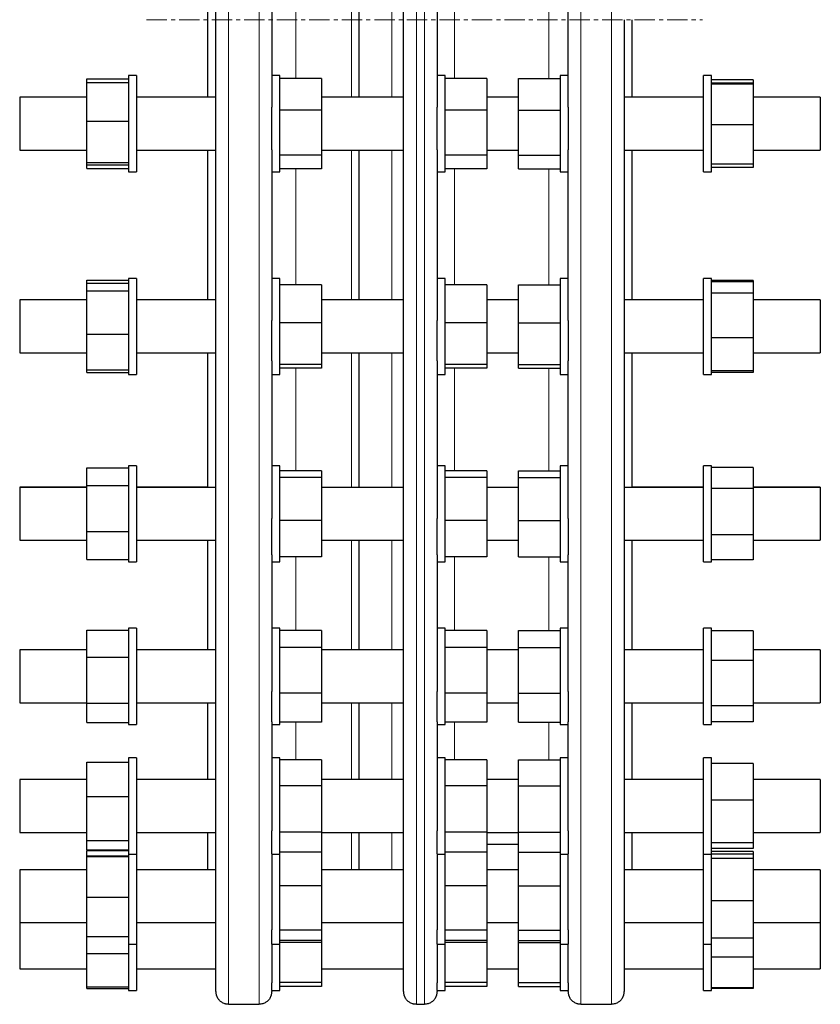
# Model space of a CAD drawing. Header units: millimetres. Extents: x 60 to 2033, y 72 to 1955.
# Tile 4 of 5: x 1533 to 2033, y 700 to 1315. Entities that reach past the tile are written whole.
import ezdxf

# ---------------------------------------------------------------- set-up
doc = ezdxf.new("R2010")
doc.units = ezdxf.units.MM
doc.linetypes.add('CENTERX2', pattern=[20.32, 12.7, -2.54, 2.54, -2.54])
doc.layers.add('FORMAT', color=7, linetype='Continuous')

msp = doc.modelspace()

# ---------------------------------------------------------------- linework, layer by layer
at = {"color": 8, "linetype": 'Continuous', "lineweight": 18}
for p, q in [((1663.97, 1929.54), (1663.97, 699.57)), ((1682.97, 699.57), (1682.97, 1929.54)), ((1781.18, 1929.54), (1781.18, 699.57)), ((1786.18, 699.57), (1786.18, 1929.54)), ((1883.97, 1929.54), (1883.97, 699.57)), ((1902.97, 699.57), (1902.97, 1929.54)), ((1740.66, 1266.1), (1740.66, 1362.98)), ((1765.87, 1314.53), (1765.87, 1362.98)), ((1705.97, 1350.62), (1705.97, 1314.54)), ((1804.97, 1350.62), (1804.97, 1277.75)), ((1863.97, 1277.75), (1863.97, 1350.62)), ((1705.97, 1314.54), (1705.97, 1277.75)), ((1765.87, 1266.1), (1765.87, 1314.53)), ((1740.66, 1139.48), (1740.66, 1233.1)), ((1765.87, 1139.48), (1765.87, 1233.1)), ((1705.97, 1221.46), (1705.97, 1148.99)), ((1804.97, 1221.46), (1804.97, 1148.99)), ((1863.97, 1148.99), (1863.97, 1221.46)), ((1740.66, 1022.47), (1740.66, 1106.48)), ((1765.87, 1022.47), (1765.87, 1106.48)), ((1705.97, 1096.97), (1705.97, 1032.84)), ((1804.97, 1096.97), (1804.97, 1032.84)), ((1863.97, 1032.84), (1863.97, 1096.97)), ((1740.66, 920.93), (1740.66, 989.47)), ((1765.87, 920.93), (1765.87, 989.47)), ((1705.97, 979.09), (1705.97, 932.97)), ((1804.97, 979.09), (1804.97, 932.97)), ((1863.97, 932.97), (1863.97, 979.09)), ((1740.66, 839.95), (1740.66, 887.93)), ((1765.87, 839.95), (1765.87, 887.93)), ((1705.97, 875.88), (1705.97, 852.24)), ((1804.97, 875.88), (1804.97, 852.24)), ((1863.97, 852.24), (1863.97, 875.88)), ((1740.66, 783.6), (1740.66, 806.95)), ((1765.87, 783.6), (1765.87, 806.95))]:
    msp.add_line(p, q, dxfattribs=at)
at = {"color": 7, "linetype": 'Continuous', "lineweight": 25}
for p, q in [((1655.97, 707.56), (1655.97, 1921.56)), ((1773.18, 1314.53), (1773.18, 1921.56)), ((1690.97, 1369.2), (1690.97, 1259.89)), ((1794.18, 1369.2), (1794.18, 1259.89)), ((1875.97, 1259.89), (1875.97, 1369.2)), ((1650.97, 1314.54), (1650.97, 1363.01)), ((1745.18, 1362.98), (1745.18, 1314.53)), ((1650.97, 1266.13), (1650.97, 1314.54)), ((1745.18, 1314.53), (1745.18, 1266.1)), ((1773.18, 707.56), (1773.18, 1314.53)), ((1910.97, 1314.56), (1910.97, 707.56)), ((1915.97, 1266.13), (1915.97, 1314.56)), ((1606.47, 1279.63), (1601.47, 1279.63)), ((1601.47, 1279.63), (1601.47, 1279.6)), ((1606.47, 1279.6), (1601.47, 1279.6)), ((1601.47, 1279.6), (1601.47, 1251.31)), ((1606.47, 1279.63), (1606.47, 1279.6)), ((1606.47, 1279.6), (1606.47, 1251.31)), ((1695.97, 1279.6), (1690.97, 1279.6)), ((1695.97, 1219.6), (1695.97, 1279.6)), ((1799.18, 1279.6), (1794.18, 1279.6)), ((1799.18, 1219.6), (1799.18, 1279.6)), ((1875.97, 1279.6), (1870.97, 1279.6)), ((1870.97, 1279.6), (1870.97, 1219.6)), ((1965.47, 1279.63), (1960.47, 1279.63)), ((1960.47, 1279.6), (1960.47, 1279.63)), ((1965.47, 1279.6), (1960.47, 1279.6)), ((1960.47, 1223.27), (1960.47, 1279.6)), ((1965.47, 1279.6), (1965.47, 1279.63)), ((1965.47, 1223.27), (1965.47, 1279.6)), ((1575.47, 1275.38), (1575.47, 1277.66)), ((1575.47, 1277.66), (1601.47, 1277.66)), ((1575.47, 1275.38), (1601.47, 1275.38)), ((1575.47, 1251.24), (1575.47, 1275.38)), ((1721.97, 1277.75), (1695.97, 1277.75)), ((1721.97, 1277.75), (1721.97, 1258.11)), ((1825.18, 1277.75), (1799.18, 1277.75)), ((1825.18, 1277.75), (1825.18, 1258.11)), ((1844.97, 1258.11), (1844.97, 1277.75)), ((1844.97, 1277.75), (1870.97, 1277.75)), ((1991.47, 1277.01), (1965.47, 1277.01)), ((1991.47, 1274.94), (1965.47, 1274.94)), ((1991.47, 1274.25), (1965.47, 1274.25)), ((1991.47, 1277.01), (1991.47, 1274.94)), ((1991.47, 1274.94), (1991.47, 1274.25)), ((1991.47, 1274.25), (1991.47, 1248.92)), ((1575.47, 1266.13), (1533.47, 1266.13)), ((1533.47, 1266.13), (1533.47, 1266.1)), ((1575.47, 1266.1), (1533.47, 1266.1)), ((1533.47, 1266.1), (1533.47, 1237.25)), ((1650.97, 1266.13), (1606.47, 1266.13)), ((1655.97, 1266.1), (1606.47, 1266.1)), ((1773.18, 1266.1), (1721.97, 1266.1)), ((1844.97, 1266.1), (1825.18, 1266.1)), ((1960.47, 1266.1), (1910.97, 1266.1)), ((1960.47, 1266.13), (1915.97, 1266.13)), ((2033.47, 1266.13), (1991.47, 1266.13)), ((2033.47, 1266.1), (1991.47, 1266.1)), ((2033.47, 1266.13), (2033.47, 1266.1)), ((2033.47, 1266.1), (2033.47, 1237.25)), ((1690.97, 1233.3), (1690.97, 1259.89)), ((1721.97, 1258.11), (1695.97, 1258.11)), ((1721.97, 1258.11), (1721.97, 1229.97)), ((1794.18, 1233.3), (1794.18, 1259.89)), ((1825.18, 1258.11), (1799.18, 1258.11)), ((1825.18, 1258.11), (1825.18, 1229.97)), ((1844.97, 1258.11), (1870.97, 1258.11)), ((1844.97, 1229.97), (1844.97, 1258.11)), ((1875.97, 1259.89), (1875.97, 1233.3)), ((1575.47, 1251.24), (1601.47, 1251.24)), ((1575.47, 1225.46), (1575.47, 1251.24)), ((1601.47, 1251.31), (1601.47, 1219.6)), ((1606.47, 1251.31), (1606.47, 1219.6)), ((1991.47, 1248.92), (1965.47, 1248.92)), ((1991.47, 1248.92), (1991.47, 1224.27)), ((1533.47, 1237.25), (1533.47, 1233.1)), ((2033.47, 1237.25), (2033.47, 1233.1)), ((1533.47, 1233.1), (1575.47, 1233.1)), ((1606.47, 1233.1), (1655.97, 1233.1)), ((1650.97, 1139.51), (1650.97, 1233.13)), ((1690.97, 1233.3), (1690.97, 1126.74)), ((1721.97, 1233.1), (1773.18, 1233.1)), ((1745.18, 1233.1), (1745.18, 1139.48)), ((1794.18, 1233.3), (1794.18, 1126.74)), ((1825.18, 1233.1), (1844.97, 1233.1)), ((1875.97, 1126.74), (1875.97, 1233.3)), ((1910.97, 1233.1), (1960.47, 1233.1)), ((1915.97, 1139.51), (1915.97, 1233.13)), ((1991.47, 1233.1), (2033.47, 1233.1)), ((1575.47, 1225.46), (1601.47, 1225.46)), ((1575.47, 1223.82), (1575.47, 1225.46)), ((1575.47, 1223.82), (1601.47, 1223.82)), ((1575.47, 1221.61), (1575.47, 1223.82)), ((1721.97, 1229.97), (1695.97, 1229.97)), ((1721.97, 1229.97), (1721.97, 1221.46)), ((1825.18, 1229.97), (1799.18, 1229.97)), ((1825.18, 1229.97), (1825.18, 1221.46)), ((1844.97, 1229.97), (1870.97, 1229.97)), ((1844.97, 1221.46), (1844.97, 1229.97)), ((1991.47, 1224.27), (1965.47, 1224.27)), ((1991.47, 1224.27), (1991.47, 1222.26)), ((1575.47, 1221.61), (1601.47, 1221.61)), ((1601.47, 1219.6), (1606.47, 1219.6)), ((1690.97, 1219.6), (1695.97, 1219.6)), ((1721.97, 1221.46), (1695.97, 1221.46)), ((1794.18, 1219.6), (1799.18, 1219.6)), ((1825.18, 1221.46), (1799.18, 1221.46)), ((1844.97, 1221.46), (1870.97, 1221.46)), ((1870.97, 1219.6), (1875.97, 1219.6)), ((1960.47, 1219.6), (1960.47, 1223.27)), ((1960.47, 1219.6), (1965.47, 1219.6)), ((1965.47, 1219.6), (1965.47, 1223.27)), ((1991.47, 1222.26), (1965.47, 1222.26)), ((1575.47, 1150.04), (1575.47, 1151.87)), ((1575.47, 1151.87), (1601.47, 1151.87)), ((1575.47, 1150.04), (1601.47, 1150.04)), ((1575.47, 1145.23), (1575.47, 1150.04)), ((1606.47, 1153.01), (1601.47, 1153.01)), ((1601.47, 1153.01), (1601.47, 1152.98)), ((1606.47, 1152.98), (1601.47, 1152.98)), ((1601.47, 1152.98), (1601.47, 1117.98)), ((1606.47, 1153.01), (1606.47, 1152.98)), ((1606.47, 1152.98), (1606.47, 1117.98)), ((1695.97, 1152.98), (1690.97, 1152.98)), ((1695.97, 1092.98), (1695.97, 1152.98)), ((1799.18, 1152.98), (1794.18, 1152.98)), ((1799.18, 1092.98), (1799.18, 1152.98)), ((1875.97, 1152.98), (1870.97, 1152.98)), ((1870.97, 1152.98), (1870.97, 1092.98)), ((1965.47, 1153.01), (1960.47, 1153.01)), ((1960.47, 1152.98), (1960.47, 1153.01)), ((1965.47, 1152.98), (1960.47, 1152.98)), ((1960.47, 1094.11), (1960.47, 1152.98)), ((1965.47, 1152.98), (1965.47, 1153.01)), ((1965.47, 1094.11), (1965.47, 1152.98)), ((1991.47, 1151.74), (1965.47, 1151.74)), ((1991.47, 1150.76), (1965.47, 1150.76)), ((1991.47, 1151.74), (1991.47, 1150.76)), ((1991.47, 1150.76), (1991.47, 1143.67)), ((1575.47, 1118.17), (1575.47, 1145.23)), ((1575.47, 1145.23), (1601.47, 1145.23)), ((1721.97, 1148.99), (1695.97, 1148.99)), ((1721.97, 1148.99), (1721.97, 1125.14)), ((1825.18, 1148.99), (1799.18, 1148.99)), ((1825.18, 1148.99), (1825.18, 1125.14)), ((1844.97, 1148.99), (1870.97, 1148.99)), ((1844.97, 1125.14), (1844.97, 1148.99)), ((1575.47, 1139.51), (1533.47, 1139.51)), ((1533.47, 1139.51), (1533.47, 1139.48)), ((1575.47, 1139.48), (1533.47, 1139.48)), ((1533.47, 1139.48), (1533.47, 1108.5)), ((1650.97, 1139.51), (1606.47, 1139.51)), ((1655.97, 1139.48), (1606.47, 1139.48)), ((1773.18, 1139.48), (1721.97, 1139.48)), ((1844.97, 1139.48), (1825.18, 1139.48)), ((1960.47, 1139.48), (1910.97, 1139.48)), ((1960.47, 1139.51), (1915.97, 1139.51)), ((1991.47, 1143.67), (1965.47, 1143.67)), ((1991.47, 1143.67), (1991.47, 1115.89)), ((2033.47, 1139.51), (1991.47, 1139.51)), ((2033.47, 1139.48), (1991.47, 1139.48)), ((2033.47, 1139.51), (2033.47, 1139.48)), ((2033.47, 1139.48), (2033.47, 1108.5)), ((1690.97, 1101.49), (1690.97, 1126.74)), ((1794.18, 1101.49), (1794.18, 1126.74)), ((1875.97, 1126.74), (1875.97, 1101.49)), ((1721.97, 1125.14), (1695.97, 1125.14)), ((1721.97, 1125.14), (1721.97, 1099.13)), ((1825.18, 1125.14), (1799.18, 1125.14)), ((1825.18, 1125.14), (1825.18, 1099.13)), ((1844.97, 1099.13), (1844.97, 1125.14)), ((1844.97, 1125.14), (1870.97, 1125.14)), ((1575.47, 1118.17), (1601.47, 1118.17)), ((1575.47, 1095.93), (1575.47, 1118.17)), ((1601.47, 1117.98), (1601.47, 1092.98)), ((1606.47, 1117.98), (1606.47, 1092.98)), ((1991.47, 1115.89), (1965.47, 1115.89)), ((1991.47, 1115.89), (1991.47, 1095.2)), ((1533.47, 1108.5), (1533.47, 1106.48)), ((2033.47, 1108.5), (2033.47, 1106.48)), ((1533.47, 1106.48), (1575.47, 1106.48)), ((1606.47, 1106.48), (1655.97, 1106.48)), ((1650.97, 1022.49), (1650.97, 1106.51)), ((1690.97, 1101.49), (1690.97, 1003.01)), ((1721.97, 1106.48), (1773.18, 1106.48)), ((1745.18, 1106.48), (1745.18, 1022.49)), ((1794.18, 1101.49), (1794.18, 1003.01)), ((1825.18, 1106.48), (1844.97, 1106.48)), ((1875.97, 1003.01), (1875.97, 1101.49)), ((1910.97, 1106.48), (1960.47, 1106.48)), ((1915.97, 1022.49), (1915.97, 1106.51)), ((1991.47, 1106.48), (2033.47, 1106.48)), ((1575.47, 1095.93), (1601.47, 1095.93)), ((1575.47, 1094.15), (1575.47, 1095.93)), ((1721.97, 1099.13), (1695.97, 1099.13)), ((1721.97, 1096.97), (1695.97, 1096.97)), ((1721.97, 1099.13), (1721.97, 1096.97)), ((1825.18, 1099.13), (1799.18, 1099.13)), ((1825.18, 1096.97), (1799.18, 1096.97)), ((1825.18, 1099.13), (1825.18, 1096.97)), ((1844.97, 1099.13), (1870.97, 1099.13)), ((1844.97, 1096.97), (1844.97, 1099.13)), ((1844.97, 1096.97), (1870.97, 1096.97)), ((1991.47, 1095.2), (1965.47, 1095.2)), ((1991.47, 1095.2), (1991.47, 1094.28)), ((1575.47, 1094.15), (1601.47, 1094.15)), ((1601.47, 1092.98), (1606.47, 1092.98)), ((1690.97, 1092.98), (1695.97, 1092.98)), ((1794.18, 1092.98), (1799.18, 1092.98)), ((1870.97, 1092.98), (1875.97, 1092.98)), ((1960.47, 1092.98), (1960.47, 1094.11)), ((1960.47, 1092.98), (1965.47, 1092.98)), ((1991.47, 1094.28), (1965.47, 1094.28)), ((1965.47, 1092.98), (1965.47, 1094.11)), ((1575.47, 1034.58), (1601.47, 1034.58)), ((1575.47, 1023.56), (1575.47, 1034.58)), ((1606.47, 1035.99), (1601.47, 1035.99)), ((1601.47, 1035.99), (1601.47, 1035.97)), ((1606.47, 1035.97), (1601.47, 1035.97)), ((1601.47, 1035.97), (1601.47, 994.51)), ((1606.47, 1035.99), (1606.47, 1035.97)), ((1606.47, 1035.97), (1606.47, 994.51)), ((1695.97, 1035.97), (1690.97, 1035.97)), ((1695.97, 975.97), (1695.97, 1035.97)), ((1799.18, 1035.97), (1794.18, 1035.97)), ((1799.18, 975.97), (1799.18, 1035.97)), ((1875.97, 1035.97), (1870.97, 1035.97)), ((1870.97, 1035.97), (1870.97, 975.97)), ((1965.47, 1035.99), (1960.47, 1035.99)), ((1960.47, 1035.97), (1960.47, 1035.99)), ((1965.47, 1035.97), (1960.47, 1035.97)), ((1960.47, 975.97), (1960.47, 1035.97)), ((1965.47, 1035.97), (1965.47, 1035.99)), ((1965.47, 975.97), (1965.47, 1035.97)), ((1991.47, 1034.8), (1965.47, 1034.8)), ((1991.47, 1034.8), (1991.47, 1021.66)), ((1721.97, 1032.84), (1695.97, 1032.84)), ((1721.97, 1028.54), (1695.97, 1028.54)), ((1721.97, 1032.84), (1721.97, 1028.54)), ((1721.97, 1028.54), (1721.97, 1001.66)), ((1825.18, 1032.84), (1799.18, 1032.84)), ((1825.18, 1028.54), (1799.18, 1028.54)), ((1825.18, 1032.84), (1825.18, 1028.54)), ((1825.18, 1028.54), (1825.18, 1001.66)), ((1844.97, 1032.84), (1870.97, 1032.84)), ((1844.97, 1028.54), (1844.97, 1032.84)), ((1844.97, 1028.54), (1870.97, 1028.54)), ((1844.97, 1001.66), (1844.97, 1028.54)), ((1575.47, 1022.49), (1533.47, 1022.49)), ((1533.47, 1022.49), (1533.47, 1022.47)), ((1575.47, 1022.47), (1533.47, 1022.47)), ((1533.47, 1022.47), (1533.47, 990.09)), ((1575.47, 994.94), (1575.47, 1023.56)), ((1575.47, 1023.56), (1601.47, 1023.56)), ((1650.97, 1022.49), (1606.47, 1022.49)), ((1655.97, 1022.47), (1606.47, 1022.47)), ((1773.18, 1022.47), (1721.97, 1022.47)), ((1844.97, 1022.47), (1825.18, 1022.47)), ((1960.47, 1022.47), (1910.97, 1022.47)), ((1960.47, 1022.49), (1915.97, 1022.49)), ((1991.47, 1021.66), (1965.47, 1021.66)), ((2033.47, 1022.49), (1991.47, 1022.49)), ((2033.47, 1022.47), (1991.47, 1022.47)), ((1991.47, 1021.66), (1991.47, 992.83)), ((2033.47, 1022.49), (2033.47, 1022.47)), ((2033.47, 1022.47), (2033.47, 990.09)), ((1690.97, 980.35), (1690.97, 1003.01)), ((1794.18, 980.35), (1794.18, 1003.01)), ((1875.97, 1003.01), (1875.97, 980.35)), ((1721.97, 1001.66), (1695.97, 1001.66)), ((1721.97, 1001.66), (1721.97, 979.09)), ((1825.18, 1001.66), (1799.18, 1001.66)), ((1825.18, 1001.66), (1825.18, 979.09)), ((1844.97, 1001.66), (1870.97, 1001.66)), ((1844.97, 979.09), (1844.97, 1001.66)), ((1575.47, 994.94), (1601.47, 994.94)), ((1575.47, 977.35), (1575.47, 994.94)), ((1601.47, 994.51), (1601.47, 975.97)), ((1606.47, 994.51), (1606.47, 975.97)), ((1991.47, 992.83), (1965.47, 992.83)), ((1991.47, 992.83), (1991.47, 977.14)), ((1533.47, 990.09), (1533.47, 989.47)), ((1533.47, 989.47), (1575.47, 989.47)), ((1606.47, 989.47), (1655.97, 989.47)), ((1650.97, 920.95), (1650.97, 989.49)), ((1721.97, 989.47), (1773.18, 989.47)), ((1745.18, 989.49), (1745.18, 920.95)), ((1825.18, 989.47), (1844.97, 989.47)), ((1910.97, 989.47), (1960.47, 989.47)), ((1915.97, 920.95), (1915.97, 989.49)), ((1991.47, 989.47), (2033.47, 989.47)), ((2033.47, 990.09), (2033.47, 989.47)), ((1690.97, 980.35), (1690.97, 894.9)), ((1721.97, 979.09), (1695.97, 979.09)), ((1794.18, 980.35), (1794.18, 894.9)), ((1825.18, 979.09), (1799.18, 979.09)), ((1844.97, 979.09), (1870.97, 979.09)), ((1875.97, 894.9), (1875.97, 980.35)), ((1575.47, 977.35), (1601.47, 977.35)), ((1601.47, 975.97), (1606.47, 975.97)), ((1690.97, 975.97), (1695.97, 975.97)), ((1794.18, 975.97), (1799.18, 975.97)), ((1870.97, 975.97), (1875.97, 975.97)), ((1960.47, 975.97), (1965.47, 975.97)), ((1991.47, 977.14), (1965.47, 977.14)), ((1575.47, 933.17), (1601.47, 933.17)), ((1575.47, 916.48), (1575.47, 933.17)), ((1606.47, 934.45), (1601.47, 934.45)), ((1601.47, 934.45), (1601.47, 934.43)), ((1606.47, 934.43), (1601.47, 934.43)), ((1601.47, 934.43), (1601.47, 887.08)), ((1606.47, 934.45), (1606.47, 934.43)), ((1606.47, 934.43), (1606.47, 887.08)), ((1695.97, 934.43), (1690.97, 934.43)), ((1695.97, 874.43), (1695.97, 934.43)), ((1721.97, 932.97), (1695.97, 932.97)), ((1721.97, 932.97), (1721.97, 922.42)), ((1799.18, 934.43), (1794.18, 934.43)), ((1799.18, 874.43), (1799.18, 934.43)), ((1825.18, 932.97), (1799.18, 932.97)), ((1825.18, 932.97), (1825.18, 922.42)), ((1844.97, 932.97), (1870.97, 932.97)), ((1844.97, 922.42), (1844.97, 932.97)), ((1875.97, 934.43), (1870.97, 934.43)), ((1870.97, 934.43), (1870.97, 874.43)), ((1965.47, 934.45), (1960.47, 934.45)), ((1960.47, 934.43), (1960.47, 934.45)), ((1965.47, 934.43), (1960.47, 934.43)), ((1960.47, 874.43), (1960.47, 934.43)), ((1965.47, 934.43), (1965.47, 934.45)), ((1965.47, 874.43), (1965.47, 934.43)), ((1991.47, 932.86), (1965.47, 932.86)), ((1991.47, 932.86), (1991.47, 914.33)), ((1575.47, 920.95), (1533.47, 920.95)), ((1533.47, 920.95), (1533.47, 920.93)), ((1575.47, 920.93), (1533.47, 920.93)), ((1533.47, 920.93), (1533.47, 887.95)), ((1575.47, 916.48), (1601.47, 916.48)), ((1575.47, 887.74), (1575.47, 916.48)), ((1650.97, 920.95), (1606.47, 920.95)), ((1655.97, 920.93), (1606.47, 920.93)), ((1721.97, 922.42), (1695.97, 922.42)), ((1721.97, 922.42), (1721.97, 893.88)), ((1773.18, 920.93), (1721.97, 920.93)), ((1825.18, 922.42), (1799.18, 922.42)), ((1825.18, 922.42), (1825.18, 893.88)), ((1844.97, 920.93), (1825.18, 920.93)), ((1844.97, 893.88), (1844.97, 922.42)), ((1844.97, 922.42), (1870.97, 922.42)), ((1960.47, 920.93), (1910.97, 920.93)), ((1960.47, 920.95), (1915.97, 920.95)), ((2033.47, 920.95), (1991.47, 920.95)), ((2033.47, 920.93), (1991.47, 920.93)), ((2033.47, 920.95), (2033.47, 920.93)), ((2033.47, 920.93), (2033.47, 887.95)), ((1991.47, 914.33), (1965.47, 914.33)), ((1991.47, 914.33), (1991.47, 885.9)), ((1690.97, 875.98), (1690.97, 894.9)), ((1721.97, 893.88), (1695.97, 893.88)), ((1721.97, 893.88), (1721.97, 875.88)), ((1794.18, 875.98), (1794.18, 894.9)), ((1825.18, 893.88), (1799.18, 893.88)), ((1825.18, 893.88), (1825.18, 875.88)), ((1844.97, 893.88), (1870.97, 893.88)), ((1844.97, 875.88), (1844.97, 893.88)), ((1875.97, 894.9), (1875.97, 875.98)), ((1533.47, 887.95), (1533.47, 887.93)), ((1533.47, 887.93), (1575.47, 887.93)), ((1575.47, 887.74), (1601.47, 887.74)), ((1575.47, 875.68), (1575.47, 887.74)), ((1601.47, 887.08), (1601.47, 874.43)), ((1606.47, 887.93), (1655.97, 887.93)), ((1606.47, 887.08), (1606.47, 874.43)), ((1650.97, 839.97), (1650.97, 887.95)), ((1721.97, 887.93), (1773.18, 887.93)), ((1745.18, 887.95), (1745.18, 839.97)), ((1825.18, 887.93), (1844.97, 887.93)), ((1910.97, 887.93), (1960.47, 887.93)), ((1915.97, 839.97), (1915.97, 887.95)), ((1991.47, 885.9), (1965.47, 885.9)), ((1991.47, 887.93), (2033.47, 887.93)), ((1991.47, 885.9), (1991.47, 875.99)), ((2033.47, 887.95), (2033.47, 887.93)), ((1575.47, 875.68), (1601.47, 875.68)), ((1601.47, 874.43), (1606.47, 874.43)), ((1690.97, 875.98), (1690.97, 807.83)), ((1690.97, 874.43), (1695.97, 874.43)), ((1721.97, 875.88), (1695.97, 875.88)), ((1794.18, 875.98), (1794.18, 807.83)), ((1794.18, 874.43), (1799.18, 874.43)), ((1825.18, 875.88), (1799.18, 875.88)), ((1844.97, 875.88), (1870.97, 875.88)), ((1870.97, 874.43), (1875.97, 874.43)), ((1875.97, 807.83), (1875.97, 875.98)), ((1960.47, 874.43), (1965.47, 874.43)), ((1991.47, 875.99), (1965.47, 875.99)), ((1575.47, 850.88), (1601.47, 850.88)), ((1575.47, 829.37), (1575.47, 850.88)), ((1606.47, 853.47), (1601.47, 853.47)), ((1601.47, 853.47), (1601.47, 853.45)), ((1606.47, 853.45), (1601.47, 853.45)), ((1601.47, 853.45), (1601.47, 801.1)), ((1606.47, 853.47), (1606.47, 853.45)), ((1606.47, 853.45), (1606.47, 801.1)), ((1695.97, 853.45), (1690.97, 853.45)), ((1695.97, 793.45), (1695.97, 853.45)), ((1721.97, 852.24), (1695.97, 852.24)), ((1721.97, 852.24), (1721.97, 835.98)), ((1799.18, 853.45), (1794.18, 853.45)), ((1799.18, 793.45), (1799.18, 853.45)), ((1825.18, 852.24), (1799.18, 852.24)), ((1825.18, 852.24), (1825.18, 835.98)), ((1844.97, 835.98), (1844.97, 852.24)), ((1844.97, 852.24), (1870.97, 852.24)), ((1875.97, 853.45), (1870.97, 853.45)), ((1870.97, 853.45), (1870.97, 793.45)), ((1965.47, 853.47), (1960.47, 853.47)), ((1960.47, 853.45), (1960.47, 853.47)), ((1965.47, 853.45), (1960.47, 853.45)), ((1960.47, 793.45), (1960.47, 853.45)), ((1965.47, 853.45), (1965.47, 853.47)), ((1965.47, 793.45), (1965.47, 853.45)), ((1991.47, 850.06), (1965.47, 850.06)), ((1991.47, 850.06), (1991.47, 827.07)), ((1575.47, 839.97), (1533.47, 839.97)), ((1533.47, 839.97), (1533.47, 839.95)), ((1575.47, 839.95), (1533.47, 839.95)), ((1533.47, 839.95), (1533.47, 806.95)), ((1650.97, 839.97), (1606.47, 839.97)), ((1655.97, 839.95), (1606.47, 839.95)), ((1773.09, 839.95), (1721.97, 839.95)), ((1844.97, 839.95), (1825.18, 839.95)), ((1960.47, 839.95), (1910.97, 839.95)), ((1960.47, 839.97), (1915.97, 839.97)), ((2033.47, 839.97), (1991.47, 839.97)), ((2033.47, 839.95), (1991.47, 839.95)), ((2033.47, 839.97), (2033.47, 839.95)), ((2033.47, 839.95), (2033.47, 806.95)), ((1721.97, 835.98), (1695.97, 835.98)), ((1721.97, 835.98), (1721.97, 807.19)), ((1825.18, 835.98), (1799.18, 835.98)), ((1825.18, 835.98), (1825.18, 807.19)), ((1844.97, 835.98), (1870.97, 835.98)), ((1844.97, 807.19), (1844.97, 835.98)), ((1575.47, 801.94), (1575.47, 829.37)), ((1575.47, 829.37), (1601.47, 829.37)), ((1991.47, 827.07), (1965.47, 827.07)), ((1991.47, 827.07), (1991.47, 800.46)), ((1533.47, 806.95), (1575.47, 806.95)), ((1606.47, 806.95), (1655.97, 806.95)), ((1650.97, 783.61), (1650.97, 806.97)), ((1690.97, 793.6), (1690.97, 807.83)), ((1721.97, 807.19), (1695.97, 807.19)), ((1721.97, 807.19), (1721.97, 794.66)), ((1721.97, 806.95), (1773.18, 806.95)), ((1745.18, 806.97), (1745.18, 783.61)), ((1794.18, 793.6), (1794.18, 807.83)), ((1825.18, 807.19), (1799.18, 807.19)), ((1825.18, 807.19), (1825.18, 794.66)), ((1825.18, 806.95), (1844.97, 806.95)), ((1844.97, 807.19), (1870.97, 807.19)), ((1844.97, 794.66), (1844.97, 807.19)), ((1875.97, 807.83), (1875.97, 793.6)), ((1910.97, 806.95), (1960.47, 806.95)), ((1915.97, 783.61), (1915.97, 806.97)), ((1991.47, 806.95), (2033.47, 806.95)), ((1575.47, 801.94), (1601.47, 801.94)), ((1575.47, 796.02), (1575.47, 801.94)), ((1601.47, 801.1), (1601.47, 793.45)), ((1606.47, 801.1), (1606.47, 793.45)), ((1825.18, 799.56), (1844.97, 799.56)), ((1991.47, 800.46), (1965.47, 800.46)), ((1991.47, 800.46), (1991.47, 796.84)), ((1575.47, 796.02), (1601.47, 796.02)), ((1575.47, 795.57), (1601.47, 795.57)), ((1575.47, 792.36), (1575.47, 795.57)), ((1601.47, 793.47), (1601.47, 740.85)), ((1601.47, 793.45), (1606.47, 793.45)), ((1606.47, 793.47), (1606.47, 740.85)), ((1690.97, 793.6), (1690.97, 746.17)), ((1690.97, 793.45), (1695.97, 793.45)), ((1721.97, 794.66), (1695.97, 794.66)), ((1695.97, 737.1), (1695.97, 793.47)), ((1721.97, 794.66), (1721.97, 773.52)), ((1794.18, 793.6), (1794.18, 746.17)), ((1794.18, 793.45), (1799.18, 793.45)), ((1825.18, 794.66), (1799.18, 794.66)), ((1799.18, 737.1), (1799.18, 793.47)), ((1825.18, 794.66), (1825.18, 773.52)), ((1844.97, 794.66), (1870.97, 794.66)), ((1844.97, 773.52), (1844.97, 794.66)), ((1870.97, 793.47), (1870.97, 737.1)), ((1870.97, 793.45), (1875.97, 793.45)), ((1875.97, 746.17), (1875.97, 793.6)), ((1960.47, 737.1), (1960.47, 793.47)), ((1960.47, 793.45), (1965.47, 793.45)), ((1991.47, 796.84), (1965.47, 796.84)), ((1991.47, 795.09), (1965.47, 795.09)), ((1965.47, 737.1), (1965.47, 793.47)), ((1991.47, 793.4), (1965.47, 793.4)), ((1991.47, 795.09), (1991.47, 793.4)), ((1991.47, 793.4), (1991.47, 790.56)), ((1575.47, 792.36), (1601.47, 792.36)), ((1575.47, 791.84), (1575.47, 792.36)), ((1575.47, 766.58), (1575.47, 791.84)), ((1575.47, 791.84), (1601.47, 791.84)), ((1991.47, 790.56), (1965.47, 790.56)), ((1991.47, 790.56), (1991.47, 764.26)), ((1575.47, 783.61), (1533.47, 783.61)), ((1533.47, 783.61), (1533.47, 783.6)), ((1575.47, 783.6), (1533.47, 783.6)), ((1533.47, 783.6), (1533.47, 750.6)), ((1650.97, 783.61), (1606.47, 783.61)), ((1655.97, 783.6), (1606.47, 783.6)), ((1772.68, 783.6), (1721.97, 783.6)), ((1844.97, 783.61), (1825.18, 783.61)), ((1844.97, 783.6), (1825.18, 783.6)), ((1960.47, 783.6), (1910.97, 783.6)), ((1960.47, 783.61), (1915.97, 783.61)), ((2033.47, 783.61), (1991.47, 783.61)), ((2033.47, 783.6), (1991.47, 783.6)), ((2033.47, 783.61), (2033.47, 783.6)), ((2033.47, 783.6), (2033.47, 750.6)), ((1721.97, 773.52), (1695.97, 773.52)), ((1721.97, 773.52), (1721.97, 745.94)), ((1825.18, 773.52), (1799.18, 773.52)), ((1825.18, 773.52), (1825.18, 745.94)), ((1844.97, 773.52), (1870.97, 773.52)), ((1844.97, 745.94), (1844.97, 773.52)), ((1575.47, 766.58), (1601.47, 766.58)), ((1575.47, 741.85), (1575.47, 766.58)), ((1991.47, 764.26), (1965.47, 764.26)), ((1991.47, 764.26), (1991.47, 740.8)), ((1533.47, 750.61), (1533.47, 721.7)), ((1533.47, 750.6), (1575.47, 750.6)), ((1606.47, 750.6), (1655.97, 750.6)), ((1721.97, 750.6), (1773.18, 750.6)), ((1825.18, 750.6), (1844.97, 750.6)), ((1910.97, 750.6), (1960.47, 750.6)), ((1991.47, 750.6), (2033.47, 750.6)), ((2033.47, 750.61), (2033.47, 721.7)), ((1690.97, 737.1), (1690.97, 746.17)), ((1721.97, 745.94), (1695.97, 745.94)), ((1721.97, 745.94), (1721.97, 739.52)), ((1794.18, 737.1), (1794.18, 746.17)), ((1825.18, 745.94), (1799.18, 745.94)), ((1825.18, 745.94), (1825.18, 739.52)), ((1844.97, 745.94), (1870.97, 745.94)), ((1844.97, 739.52), (1844.97, 745.94)), ((1875.97, 746.17), (1875.97, 737.1)), ((1575.47, 741.85), (1601.47, 741.85)), ((1575.47, 731.28), (1575.47, 741.85)), ((1601.47, 740.85), (1601.47, 737.1)), ((1606.47, 740.85), (1606.47, 737.1)), ((1721.97, 739.52), (1695.97, 739.52)), ((1721.97, 738.2), (1695.97, 738.2)), ((1721.97, 739.52), (1721.97, 738.2)), ((1721.97, 738.2), (1721.97, 713.2)), ((1825.18, 739.52), (1799.18, 739.52)), ((1825.18, 738.2), (1799.18, 738.2)), ((1825.18, 739.52), (1825.18, 738.2)), ((1825.18, 738.2), (1825.18, 713.2)), ((1844.97, 739.52), (1870.97, 739.52)), ((1844.97, 738.2), (1844.97, 739.52)), ((1844.97, 713.2), (1844.97, 738.2)), ((1844.97, 738.2), (1870.97, 738.2)), ((1991.47, 740.8), (1965.47, 740.8)), ((1991.47, 740.8), (1991.47, 729.04)), ((1601.47, 737.11), (1601.47, 709.38)), ((1601.47, 737.1), (1606.47, 737.1)), ((1606.47, 737.11), (1606.47, 709.38)), ((1690.97, 737.11), (1690.97, 713.02)), ((1690.97, 737.1), (1695.97, 737.1)), ((1695.97, 708.2), (1695.97, 737.11)), ((1794.18, 737.11), (1794.18, 713.02)), ((1794.18, 737.1), (1799.18, 737.1)), ((1799.18, 708.2), (1799.18, 737.11)), ((1870.97, 737.11), (1870.97, 708.2)), ((1870.97, 737.1), (1875.97, 737.1)), ((1875.97, 713.02), (1875.97, 737.11)), ((1960.47, 708.2), (1960.47, 737.11)), ((1960.47, 737.1), (1965.47, 737.1)), ((1965.47, 708.2), (1965.47, 737.11)), ((1575.47, 710.47), (1575.47, 731.28)), ((1575.47, 731.28), (1601.47, 731.28)), ((1991.47, 729.04), (1965.47, 729.04)), ((1991.47, 729.04), (1991.47, 709.91)), ((1533.47, 721.7), (1575.47, 721.7)), ((1606.47, 721.7), (1655.97, 721.7)), ((1721.97, 721.7), (1773.18, 721.7)), ((1825.18, 721.7), (1844.97, 721.7)), ((1910.97, 721.7), (1960.47, 721.7)), ((1991.47, 721.7), (2033.47, 721.7)), ((1575.47, 710.47), (1601.47, 710.47)), ((1575.47, 709.39), (1575.47, 710.47)), ((1575.47, 709.39), (1601.47, 709.39)), ((1601.47, 709.38), (1601.47, 708.2)), ((1601.47, 708.2), (1606.47, 708.2)), ((1606.47, 709.38), (1606.47, 708.2)), ((1690.97, 708.2), (1690.97, 713.02)), ((1690.97, 708.2), (1695.97, 708.2)), ((1690.97, 708.2), (1690.97, 707.56)), ((1721.97, 713.2), (1695.97, 713.2)), ((1721.97, 710.62), (1695.97, 710.62)), ((1721.97, 713.2), (1721.97, 710.62)), ((1794.18, 708.2), (1794.18, 713.02)), ((1794.18, 708.2), (1799.18, 708.2)), ((1794.18, 708.2), (1794.18, 707.56)), ((1825.18, 713.2), (1799.18, 713.2)), ((1825.18, 710.62), (1799.18, 710.62)), ((1825.18, 713.2), (1825.18, 710.62)), ((1844.97, 713.2), (1870.97, 713.2)), ((1844.97, 710.62), (1844.97, 713.2)), ((1844.97, 710.62), (1870.97, 710.62)), ((1870.97, 708.2), (1875.97, 708.2)), ((1875.97, 713.02), (1875.97, 708.2)), ((1875.97, 707.56), (1875.97, 708.2)), ((1960.47, 708.2), (1965.47, 708.2)), ((1991.47, 709.91), (1965.47, 709.91)), ((1991.47, 709.35), (1965.47, 709.35)), ((1991.47, 709.91), (1991.47, 709.35)), ((1663.97, 699.57), (1682.97, 699.57)), ((1781.18, 699.57), (1786.18, 699.57)), ((1883.97, 699.57), (1902.97, 699.57))]:
    msp.add_line(p, q, dxfattribs=at)
for centre, start, end in [((1663.97, 707.56), 180, 210.15536), ((1682.97, 707.56), 330.00101, 0), ((1781.18, 707.56), 180, 210.28493), ((1786.18, 707.56), 330.02189, 0), ((1883.97, 707.56), 180, 210.0258), ((1902.97, 707.56), 329.99254, 0)]:
    msp.add_arc(centre, 8, start, end, dxfattribs=at)
for points, knots in [([(1773.18, 782.66), (1773.17, 782.7), (1773.17, 782.89), (1773.12, 783.15), (1773, 783.41), (1772.85, 783.55), (1772.74, 783.61), (1772.68, 783.6), (1772.68, 783.6)], [0, 0, 0, 0, 0.0793289, 0.3021031, 0.5249295, 0.7538644, 0.9828124, 1, 1, 1, 1]), ([(1663.97, 699.57), (1663.57, 699.57), (1663.18, 699.6), (1662.6, 699.69), (1662.41, 699.72), (1662.03, 699.8), (1661.85, 699.85), (1661.3, 700.02), (1660.95, 700.15), (1660.29, 700.45), (1659.97, 700.63), (1659.09, 701.18), (1658.59, 701.61), (1657.93, 702.31), (1657.72, 702.55), (1657.36, 703.04), (1657.19, 703.3), (1657.04, 703.56)], [0, 0, 0, 0, 0.125, 0.125, 0.1875, 0.1875, 0.25, 0.25, 0.375, 0.375, 0.5, 0.5, 0.75, 0.75, 0.875, 0.875, 1, 1, 1, 1]), ([(1689.9, 703.56), (1689.6, 703.04), (1689.24, 702.55), (1688.59, 701.85), (1688.35, 701.63), (1687.84, 701.21), (1687.56, 701), (1686.97, 700.63), (1686.66, 700.46), (1686, 700.15), (1685.64, 700.02), (1684.92, 699.8), (1684.54, 699.72), (1683.77, 699.6), (1683.37, 699.57), (1682.97, 699.57)], [0, 0, 0, 0, 0.25, 0.25, 0.375, 0.375, 0.5, 0.5, 0.625, 0.625, 0.75, 0.75, 0.875, 0.875, 1, 1, 1, 1]), ([(1781.18, 699.57), (1780.78, 699.57), (1780.38, 699.6), (1779.81, 699.69), (1779.62, 699.72), (1779.24, 699.8), (1779.05, 699.85), (1778.5, 700.02), (1778.16, 700.15), (1777.5, 700.45), (1777.18, 700.63), (1776.3, 701.18), (1775.79, 701.61), (1775.13, 702.31), (1774.93, 702.55), (1774.56, 703.04), (1774.4, 703.3), (1774.25, 703.56)], [0, 0, 0, 0, 0.125, 0.125, 0.1875, 0.1875, 0.25, 0.25, 0.375, 0.375, 0.5, 0.5, 0.75, 0.75, 0.875, 0.875, 1, 1, 1, 1]), ([(1793.1, 703.56), (1792.8, 703.04), (1792.44, 702.55), (1791.79, 701.85), (1791.56, 701.63), (1791.05, 701.21), (1790.77, 701), (1790.18, 700.63), (1789.87, 700.46), (1789.2, 700.15), (1788.85, 700.02), (1788.12, 699.8), (1787.75, 699.72), (1786.98, 699.6), (1786.58, 699.57), (1786.18, 699.57)], [0, 0, 0, 0, 0.25, 0.25, 0.375, 0.375, 0.5, 0.5, 0.625, 0.625, 0.75, 0.75, 0.875, 0.875, 1, 1, 1, 1]), ([(1883.97, 699.57), (1883.57, 699.57), (1883.18, 699.6), (1882.6, 699.69), (1882.41, 699.72), (1882.03, 699.8), (1881.85, 699.85), (1881.3, 700.02), (1880.95, 700.15), (1880.29, 700.45), (1879.97, 700.63), (1879.09, 701.18), (1878.59, 701.61), (1877.93, 702.31), (1877.72, 702.55), (1877.36, 703.04), (1877.19, 703.3), (1877.04, 703.56)], [0, 0, 0, 0, 0.125, 0.125, 0.1875, 0.1875, 0.25, 0.25, 0.375, 0.375, 0.5, 0.5, 0.75, 0.75, 0.875, 0.875, 1, 1, 1, 1]), ([(1909.9, 703.56), (1909.6, 703.04), (1909.24, 702.55), (1908.59, 701.85), (1908.35, 701.63), (1907.84, 701.21), (1907.56, 701), (1906.97, 700.63), (1906.66, 700.46), (1906, 700.15), (1905.64, 700.02), (1904.92, 699.8), (1904.54, 699.72), (1903.77, 699.6), (1903.37, 699.57), (1902.97, 699.57)], [0, 0, 0, 0, 0.25, 0.25, 0.375, 0.375, 0.5, 0.5, 0.625, 0.625, 0.75, 0.75, 0.875, 0.875, 1, 1, 1, 1])]:
    msp.add_open_spline(points, degree=3, knots=knots, dxfattribs=at)
at = {"layer": 'FORMAT', "linetype": 'CENTERX2', "lineweight": 18}
msp.add_line((1612.73, 1314.56), (1959.95, 1314.56), dxfattribs=at)

doc.saveas('drawing.dxf')
